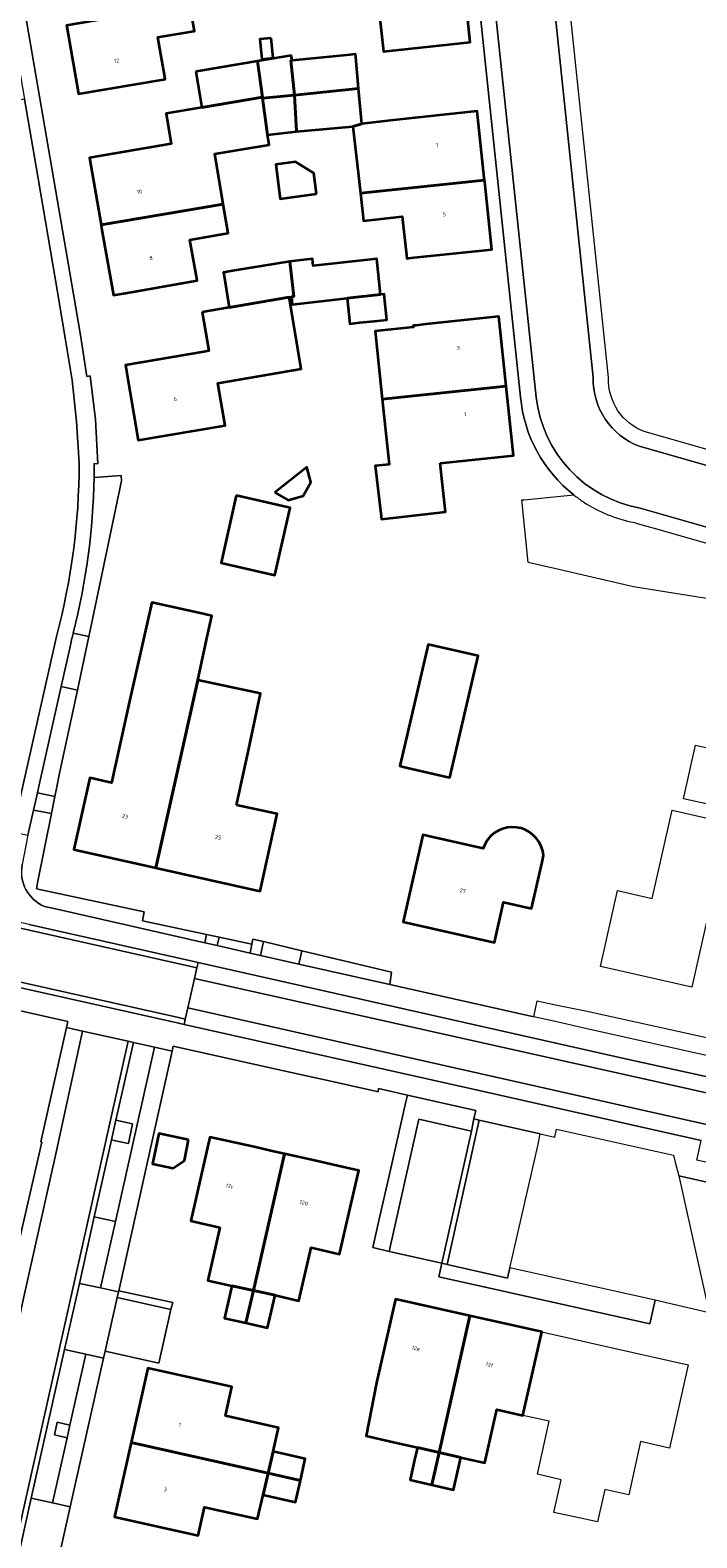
# Model space of a CAD drawing. Header units: metres. Extents: x 201541 to 204988, y 387833 to 394342.
# Tile 73 of 214: x 204191 to 204253, y 389737 to 389876. Entities that reach past the tile are written whole.
import ezdxf
from ezdxf.enums import TextEntityAlignment as Align

# ---------------------------------------------------------------- set-up
doc = ezdxf.new("R2010")
doc.units = ezdxf.units.M
for name, color, linetype, lineweight in [('B-WE-GR-BEPLANTING_CULTUUR_BODEMBEDEKKER-GV', 90, 'Continuous', 18), ('B-WE-GR-BEPLANTING_CULTUUR_HEESTERS-GV', 90, 'Continuous', 18), ('B-WE-IE-TERREINAFSCHEIDING_KUNSTMATIG_MUUR-G', 90, 'IE-TERREINAFSCHEIDING-KUNSTMATIG-DICHT', 18), ('B-WE-OG-BEBOUWING-GV', 7, 'Continuous', 35), ('B-WE-OG-BEBOUWING-T18', 10, 'Continuous', 18), ('B-WE-OG-BEBOUWING_SCHUUR-GV', 7, 'Continuous', 35), ('B-WE-OG-TERREIN_ERF-GV', 7, 'Continuous', 18), ('B-WE-VH-ONVERHARD-GV', 252, 'Continuous', 18), ('B-WE-VH-VERHARDING_ASFALT-GV', 252, 'Continuous', 18), ('B-WE-VH-VERHARDING_BETONSTRAATSTEEN-GV', 252, 'Continuous', 18), ('B-WE-VH-VERHARDING_GESLOTEN-GV', 252, 'Continuous', 18), ('B-WE-VH-VERHARDING_OPEN-GV', 252, 'Continuous', 18), ('B-WE-VH-VERHARDING_TEGEL-GV', 252, 'Continuous', 18)]:
    doc.layers.add(name, color=color, linetype=linetype, lineweight=lineweight)
doc.styles.add('NLCS-ISO-M200-T18', font='NLCS-ISO.ttf', dxfattribs={"height": 0.36})
doc.linetypes.add('IE-TERREINAFSCHEIDING-KUNSTMATIG-DICHT', pattern='A,8,-1,[82,NLCS.SHX,S=0.75,R=90,X=0,Y=0],-1', length=10)

msp = doc.modelspace()

# ---------------------------------------------------------------- linework, layer by layer
at = {"layer": 'B-WE-GR-BEPLANTING_CULTUUR_BODEMBEDEKKER-GV'}
for points in [[(204195.353, 389820.492), (204196.782, 389820.187), (204196.962, 389821.03), (204199.785, 389834.496), (204199.738, 389834.99)], [(204199.738, 389834.99), (204197.266, 389834.809)], [(204201.875, 389794.835), (204191.965, 389796.976), (204192.101, 389797.66), (204193.343, 389803.895), (204191.695, 389804.196), (204191.183, 389801.898), (204190.661, 389799.198)], [(204192.712, 389795.341), (204193.723, 389795.113), (204194.004, 389795.069), (204207.426, 389792.009), (204207.598, 389792.766), (204201.712, 389794.031), (204201.875, 389794.835)]]:
    msp.add_lwpolyline(points, dxfattribs=at)
for points in [[(204197.266, 389834.809, -0.0569071), (204195.353, 389820.492)], [(204190.661, 389799.198, 0.3585232), (204192.712, 389795.341)]]:
    msp.add_lwpolyline(points, format="xyb", dxfattribs=at)
for points in [[(204195.728, 389815.252), (204194.228, 389815.572), (204192.214, 389806.526), (204192.051, 389805.795), (204193.654, 389805.459), (204193.8, 389806.193), (204194.081, 389807.602)], [(204222.89, 389763.972), (204224.377, 389763.614), (204226.286, 389772.109), (204227.108, 389775.767), (204231.952, 389774.676), (204232.179, 389775.791), (204232.354, 389776.567), (204226.066, 389777.984), (204225.927, 389777.374), (204224.34, 389770.424), (204223.472, 389766.562)]]:
    msp.add_lwpolyline(points, close=True, dxfattribs=at)
at = {"layer": 'B-WE-GR-BEPLANTING_CULTUUR_HEESTERS-GV'}
msp.add_lwpolyline([(204199.269, 389775.681), (204200.803, 389775.356), (204200.418, 389773.55), (204199.233, 389773.787), (204198.865, 389773.875), (204197.282, 389766.797), (204199.227, 389766.346), (204202.809, 389782.396), (204200.871, 389782.842)], close=True, dxfattribs=at)
at = {"layer": 'B-WE-IE-TERREINAFSCHEIDING_KUNSTMATIG_MUUR-G'}
for points in [[(204199.785, 389834.496), (204196.962, 389821.03)], [(204199.738, 389834.99), (204199.785, 389834.496)], [(204195.728, 389815.252), (204194.081, 389807.602)], [(204194.081, 389807.602), (204193.8, 389806.193)], [(204193.654, 389805.459), (204193.343, 389803.895)], [(204193.8, 389806.193), (204193.654, 389805.459)], [(204193.343, 389803.895), (204192.101, 389797.66)], [(204192.101, 389797.66), (204191.965, 389796.976), (204201.875, 389794.835)], [(204188.785, 389757.614), (204192.466, 389773.671), (204192.379, 389773.684)]]:
    msp.add_lwpolyline(points, dxfattribs=at)
at = {"layer": 'B-WE-OG-BEBOUWING-GV'}
for points in [[(204224.407, 389874.051), (204231.838, 389874.846), (204231.175, 389881.045), (204231.158, 389881.195), (204219.825, 389879.982), (204220.089, 389877.517), (204223.448, 389877.877), (204223.864, 389873.993)], [(204194.764, 389876.254), (204195.818, 389870.09), (204203.652, 389871.43), (204203.79, 389871.456), (204203.753, 389871.669), (204203.132, 389875.304), (204206.421, 389875.866), (204206.481, 389875.877), (204206.061, 389878.337), (204194.739, 389876.401)], [(204206.602, 389872.148), (204207.155, 389868.857), (204212.734, 389869.795), (204212.281, 389873.103), (204207.044, 389872.222)], [(204212.281, 389873.103), (204212.734, 389869.795), (204212.749, 389869.692), (204215.676, 389869.991), (204215.338, 389873.165), (204215.466, 389873.178), (204215.391, 389873.626)], [(204215.676, 389869.991), (204221.567, 389870.593), (204221.306, 389873.47), (204221.281, 389873.742), (204220.501, 389873.666), (204215.466, 389873.178), (204215.338, 389873.165)], [(204221.031, 389867.11), (204221.862, 389867.349), (204221.567, 389870.593), (204215.676, 389869.991), (204215.869, 389866.641)], [(204213.208, 389866.343), (204212.749, 389869.692), (204212.734, 389869.795), (204207.155, 389868.857), (204203.878, 389868.306), (204204.348, 389865.511), (204196.836, 389864.203), (204197.909, 389858.039), (204209.13, 389859.948), (204208.352, 389864.572), (204210.92, 389865.004), (204213.364, 389865.416)], [(204215.676, 389869.991), (204212.749, 389869.692), (204213.208, 389866.343), (204215.869, 389866.641)], [(204224.776, 389867.696), (204221.862, 389867.349), (204221.031, 389867.11), (204221.747, 389860.954), (204233.152, 389862.147), (204233.128, 389862.367), (204232.486, 389868.505)], [(204217.719, 389860.897), (204217.47, 389862.792), (204215.763, 389863.841), (204213.957, 389863.604), (204214.37, 389860.458)], [(204221.747, 389860.954), (204222.04, 389858.433), (204225.583, 389858.822), (204225.976, 389855.249), (204226.006, 389854.97), (204226.146, 389854.985), (204226.644, 389855.037), (204233.818, 389855.789), (204233.168, 389861.994), (204233.152, 389862.147)], [(204209.13, 389859.948), (204197.909, 389858.039), (204197.913, 389858.017), (204197.958, 389857.758), (204199.033, 389851.588), (204200.141, 389851.781), (204206.742, 389852.932), (204206.675, 389853.304), (204206.067, 389856.678), (204209.197, 389857.218), (204209.578, 389857.284)], [(204210.156, 389853.844), (204209.159, 389853.68), (204209.211, 389853.363), (204209.691, 389850.451), (204215.179, 389851.392), (204215.4, 389851.43), (204215.615, 389851.455), (204215.245, 389854.683)], [(204220.521, 389851.295), (204223.593, 389851.647), (204223.248, 389854.937), (204222.434, 389854.844), (204217.409, 389854.269), (204217.334, 389854.922), (204215.245, 389854.683), (204215.615, 389851.455), (204215.4, 389851.43), (204215.481, 389850.719)], [(204207.204, 389850.025), (204207.811, 389846.448), (204207.354, 389846.37), (204200.143, 389845.146), (204201.315, 389838.239), (204209.297, 389839.595), (204208.633, 389843.5), (204216.299, 389844.803), (204215.179, 389851.392), (204209.691, 389850.451)], [(204221.673, 389849.054), (204222.996, 389849.192), (204224.161, 389849.315), (204223.914, 389851.68), (204223.593, 389851.647), (204220.521, 389851.295), (204220.766, 389848.959)], [(204226.821, 389848.804), (204226.597, 389848.78), (204226.611, 389848.649), (204223.092, 389848.278), (204223.752, 389842.022), (204235.131, 389843.22), (204234.459, 389849.609), (204227.745, 389848.901)], [(204229.06, 389836.122), (204235.803, 389836.831), (204235.131, 389843.22), (204223.752, 389842.022), (204224.388, 389836.004), (204223.108, 389835.868), (204223.666, 389830.975), (204229.57, 389831.649)], [(204213.861, 389833.438), (204215.109, 389832.734), (204216.488, 389833.119), (204217.192, 389834.366), (204216.807, 389835.746)], [(204210.334, 389833.14), (204208.932, 389826.956), (204213.878, 389825.836), (204215.279, 389832.019)], [(204207.44, 389822.223), (204202.561, 389823.313), (204200.53, 389814.218), (204198.858, 389806.73), (204196.874, 389807.173), (204195.4, 389800.571), (204202.253, 389799.04), (204202.947, 389798.885), (204206.806, 389816.16), (204207.658, 389820.142), (204208.073, 389822.081), (204207.545, 389822.199)], [(204229.647, 389807.281), (204229.966, 389807.207), (204232.559, 389818.387), (204227.971, 389819.451), (204225.584, 389809.158), (204225.378, 389808.271), (204225.664, 389808.204)], [(204210.362, 389804.665), (204211.474, 389809.858), (204212.559, 389814.928), (204206.806, 389816.16), (204202.947, 389798.885), (204212.514, 389796.748), (204214.102, 389803.861), (204213.768, 389803.933)], [(204238.438, 389799.428), (204238.576, 389800.041), (204238.502, 389800.463), (204238.366, 389800.871), (204238.171, 389801.254), (204237.921, 389801.605), (204237.622, 389801.914), (204237.28, 389802.176), (204236.904, 389802.384), (204236.502, 389802.533), (204236.083, 389802.621), (204235.656, 389802.645), (204235.232, 389802.604), (204234.819, 389802.5), (204234.427, 389802.335), (204234.066, 389802.113), (204233.742, 389801.838), (204233.464, 389801.517), (204233.238, 389801.157), (204233.032, 389800.685), (204228.401, 389801.723), (204227.473, 389801.931), (204227.349, 389801.38), (204227.138, 389800.441), (204225.675, 389793.917), (204234.062, 389792.036), (204234.895, 389795.743), (204237.48, 389795.163)], [(204205.949, 389773.885), (204203.205, 389774.446), (204202.638, 389771.67), (204204.544, 389771.28), (204205.558, 389771.97)], [(204213.621, 389772.844), (204211.968, 389773.215), (204207.909, 389774.127), (204206.155, 389766.411), (204208.821, 389765.805), (204207.715, 389760.938), (204209.915, 389760.438), (204211.91, 389760.006), (204214.75, 389772.59)], [(204217.407, 389771.993), (204215.746, 389772.366), (204214.75, 389772.59), (204211.91, 389760.006), (204213.892, 389759.576), (204216.069, 389759.071), (204217.205, 389763.963), (204219.805, 389763.359), (204220.698, 389767.206), (204221.591, 389771.052), (204220.864, 389771.216)], [(204211.219, 389757.025), (204211.91, 389760.006), (204209.915, 389760.438), (204209.24, 389757.469)], [(204213.892, 389759.576), (204211.91, 389760.006), (204211.219, 389757.025), (204213.197, 389756.581)], [(204226.979, 389745.568), (204228.975, 389745.115), (204231.796, 389757.687), (204224.958, 389759.221), (204223.228, 389751.513), (204222.258, 389746.627), (204224.786, 389746.06)], [(204230.971, 389744.662), (204233.171, 389744.168), (204234.267, 389749.053), (204236.681, 389748.515), (204238.41, 389756.202), (204231.796, 389757.687), (204228.975, 389745.115)], [(204213.734, 389745.2), (204214.225, 389747.391), (204209.331, 389748.488), (204209.924, 389751.134), (204202.203, 389752.865), (204200.674, 389746.026), (204213.263, 389743.205)], [(204212.791, 389741.209), (204213.263, 389743.205), (204200.674, 389746.026), (204199.145, 389739.187), (204206.831, 389737.465), (204207.419, 389740.093), (204212.296, 389739.001)], [(204228.305, 389742.129), (204228.975, 389745.115), (204226.979, 389745.568), (204226.725, 389744.436), (204226.309, 389742.582)], [(204216.224, 389742.541), (204216.676, 389744.54), (204213.734, 389745.2), (204213.263, 389743.205)], [(204228.305, 389742.129), (204230.301, 389741.675), (204230.971, 389744.662), (204228.975, 389745.115)], [(204212.791, 389741.209), (204215.772, 389740.541), (204216.224, 389742.541), (204213.263, 389743.205)]]:
    msp.add_lwpolyline(points, close=True, dxfattribs=at)
at = {"layer": 'B-WE-OG-BEBOUWING_SCHUUR-GV'}
msp.add_lwpolyline([(204213.538, 389875.24), (204212.494, 389875.127), (204212.692, 389873.302), (204213.736, 389873.415)], close=True, dxfattribs=at)
at = {"layer": 'B-WE-OG-TERREIN_ERF-GV'}
for points in [[(204236.455, 389842.206), (204227.893, 389923.552), (204226.815, 389933.742), (204226.328, 389933.713), (204225.294, 389943.078)], [(204180.739, 389938.442), (204180.87, 389937.357), (204180.696, 389937.307), (204183.791, 389918.936), (204195.361, 389851.673), (204196.005, 389847.895), (204196.609, 389844.111), (204196.908, 389844.159), (204197.38, 389840.129), (204197.597, 389836.078), (204197.278, 389836.092)], [(204206.061, 389878.337), (204206.481, 389875.877), (204206.421, 389875.866), (204203.132, 389875.304), (204203.753, 389871.669), (204203.79, 389871.456), (204203.652, 389871.43), (204195.818, 389870.09), (204194.764, 389876.254)], [(204197.266, 389834.809), (204199.738, 389834.99), (204199.785, 389834.496), (204196.962, 389821.03), (204196.782, 389820.187), (204195.728, 389815.252), (204194.081, 389807.602), (204193.8, 389806.193), (204193.654, 389805.459), (204193.343, 389803.895), (204192.101, 389797.66), (204191.965, 389796.976), (204201.875, 389794.835), (204201.712, 389794.031), (204207.598, 389792.766), (204208.761, 389792.516), (204211.763, 389791.872), (204211.855, 389792.347), (204212.841, 389792.112), (204216.362, 389791.272), (204224.596, 389789.309), (204224.441, 389788.156), (204237.686, 389785.192), (204238.001, 389786.667), (204239.667, 389786.308), (204239.968, 389786.245), (204242.441, 389785.732), (204242.849, 389785.647), (204255.074, 389782.952)], [(204260.077, 389822.627), (204246.857, 389824.751), (204239.589, 389826.431), (204238.36, 389826.715), (204237.145, 389826.996), (204236.592, 389832.746), (204236.787, 389832.765), (204241.357, 389833.204)], [(204181.974, 389727.164), (204184.314, 389737.63), (204185.654, 389743.617), (204188.012, 389754.159), (204188.785, 389757.614), (204192.466, 389773.671), (204192.379, 389773.684), (204194.73, 389784.195), (204194.855, 389784.754), (204172.905, 389789.699), (204102.323, 389805.493)], [(204342.655, 389750), (204251.018, 389770.557), (204253.799, 389757.972), (204248.842, 389759.112), (204248.354, 389756.932), (204228.957, 389761.278), (204229.219, 389762.512), (204224.377, 389763.614), (204222.89, 389763.972), (204223.472, 389766.562), (204224.34, 389770.424), (204225.927, 389777.374), (204226.066, 389777.984), (204223.417, 389778.581), (204223.367, 389778.296), (204223.141, 389778.336), (204222.58, 389778.461), (204219.007, 389779.257), (204217.346, 389779.628), (204215.111, 389780.126), (204213.457, 389780.494), (204204.527, 389782.485), (204204.425, 389782.026), (204202.894, 389775.146), (204199.522, 389759.983), (204204.487, 389758.916), (204204.316, 389758.271), (204203.204, 389753.316), (204198.284, 389754.425), (204198.138, 389753.776), (204195.063, 389740.101), (204193.644, 389733.79)]]:
    msp.add_lwpolyline(points, dxfattribs=at)
for points in [[(204226.549, 389887.123), (204230.479, 389887.544), (204231.14, 389881.369), (204231.158, 389881.195), (204231.175, 389881.045), (204231.838, 389874.846), (204224.407, 389874.051), (204223.864, 389873.993), (204223.448, 389877.877), (204220.089, 389877.517), (204219.825, 389879.982), (204219.546, 389882.586), (204222.906, 389882.946), (204222.531, 389886.449), (204222.51, 389886.641)], [(204209.197, 389857.218), (204206.067, 389856.678), (204206.675, 389853.304), (204206.742, 389852.932), (204200.141, 389851.781), (204199.033, 389851.588), (204197.958, 389857.758), (204197.913, 389858.017), (204197.909, 389858.039), (204196.836, 389864.203), (204204.348, 389865.511), (204203.878, 389868.306), (204207.155, 389868.857), (204206.602, 389872.148), (204207.044, 389872.222), (204212.281, 389873.103), (204215.391, 389873.626), (204215.466, 389873.178), (204220.501, 389873.666), (204221.281, 389873.742), (204221.306, 389873.47), (204221.567, 389870.593), (204221.862, 389867.349), (204224.776, 389867.696), (204232.486, 389868.505), (204233.128, 389862.367), (204233.152, 389862.147), (204233.168, 389861.994), (204233.818, 389855.789), (204226.644, 389855.037), (204226.146, 389854.985), (204226.006, 389854.97), (204225.976, 389855.249), (204225.583, 389858.822), (204222.04, 389858.433), (204221.747, 389860.954), (204221.031, 389867.11), (204215.869, 389866.641), (204213.208, 389866.343), (204213.364, 389865.416), (204210.92, 389865.004), (204208.352, 389864.572), (204209.13, 389859.948), (204209.578, 389857.284)], [(204217.719, 389860.897), (204214.37, 389860.458), (204213.957, 389863.604), (204215.763, 389863.841), (204217.47, 389862.792)], [(204209.211, 389853.363), (204209.159, 389853.68), (204210.156, 389853.844), (204215.245, 389854.683), (204217.334, 389854.922), (204217.409, 389854.269), (204222.434, 389854.844), (204223.248, 389854.937), (204223.593, 389851.647), (204223.914, 389851.68), (204224.161, 389849.315), (204222.996, 389849.192), (204221.673, 389849.054), (204220.766, 389848.959), (204220.521, 389851.295), (204215.481, 389850.719), (204215.4, 389851.43), (204215.179, 389851.392), (204216.299, 389844.803), (204208.633, 389843.5), (204209.297, 389839.595), (204201.315, 389838.239), (204200.143, 389845.146), (204207.354, 389846.37), (204207.811, 389846.448), (204207.204, 389850.025), (204209.691, 389850.451)], [(204223.092, 389848.278), (204226.611, 389848.649), (204226.597, 389848.78), (204226.821, 389848.804), (204227.745, 389848.901), (204234.459, 389849.609), (204235.131, 389843.22), (204235.803, 389836.831), (204229.06, 389836.122), (204229.57, 389831.649), (204223.666, 389830.975), (204223.108, 389835.868), (204224.388, 389836.004), (204223.752, 389842.022)], [(204213.861, 389833.438), (204216.807, 389835.746), (204217.192, 389834.366), (204216.488, 389833.119), (204215.109, 389832.734)], [(204210.334, 389833.14), (204215.279, 389832.019), (204213.878, 389825.836), (204208.932, 389826.956)], [(204202.947, 389798.885), (204202.253, 389799.04), (204195.4, 389800.571), (204196.874, 389807.173), (204198.858, 389806.73), (204200.53, 389814.218), (204202.561, 389823.313), (204207.44, 389822.223), (204207.545, 389822.199), (204208.073, 389822.081), (204207.658, 389820.142), (204206.806, 389816.16), (204212.559, 389814.928), (204211.474, 389809.858), (204210.362, 389804.665), (204213.768, 389803.933), (204214.102, 389803.861), (204212.514, 389796.748)], [(204225.584, 389809.158), (204227.971, 389819.451), (204232.559, 389818.387), (204229.966, 389807.207), (204229.647, 389807.281), (204225.664, 389808.204), (204225.378, 389808.271)], [(204258.387, 389808.869), (204257.287, 389803.95), (204251.44, 389805.258), (204252.54, 389810.177)], [(204253.84, 389795.153), (204252.214, 389787.929), (204243.814, 389789.819), (204245.385, 389796.797), (204248.567, 389796.081), (204250.393, 389804.197), (204255.362, 389803.079), (204253.594, 389795.222), (204253.843, 389795.166)], [(204238.576, 389800.041), (204238.438, 389799.428), (204237.48, 389795.163), (204234.895, 389795.743), (204234.062, 389792.036), (204225.675, 389793.917), (204227.138, 389800.441), (204227.349, 389801.38), (204227.473, 389801.931), (204228.401, 389801.723), (204233.032, 389800.685), (204233.238, 389801.157), (204233.464, 389801.517), (204233.742, 389801.838), (204234.066, 389802.113), (204234.427, 389802.335), (204234.819, 389802.5), (204235.232, 389802.604), (204235.656, 389802.645), (204236.083, 389802.621), (204236.502, 389802.533), (204236.904, 389802.384), (204237.28, 389802.176), (204237.622, 389801.914), (204237.921, 389801.605), (204238.171, 389801.254), (204238.366, 389800.871), (204238.502, 389800.463)], [(204205.949, 389773.885), (204205.558, 389771.97), (204204.544, 389771.28), (204202.638, 389771.67), (204203.205, 389774.446)], [(204215.746, 389772.366), (204217.407, 389771.993), (204220.864, 389771.216), (204221.591, 389771.052), (204220.698, 389767.206), (204219.805, 389763.359), (204217.205, 389763.963), (204216.069, 389759.071), (204213.892, 389759.576), (204213.197, 389756.581), (204211.219, 389757.025), (204209.24, 389757.469), (204209.915, 389760.438), (204207.715, 389760.938), (204208.821, 389765.805), (204206.155, 389766.411), (204207.909, 389774.127), (204211.968, 389773.215), (204213.621, 389772.844), (204214.75, 389772.59)], [(204228.305, 389742.129), (204226.309, 389742.582), (204226.725, 389744.436), (204226.979, 389745.568), (204224.786, 389746.06), (204222.258, 389746.627), (204223.228, 389751.513), (204224.958, 389759.221), (204231.796, 389757.687), (204238.41, 389756.202), (204245.025, 389754.718), (204251.861, 389753.184), (204250.144, 389745.515), (204247.492, 389746.109), (204246.399, 389741.225), (204244.21, 389741.715), (204243.539, 389738.72), (204241.533, 389739.158), (204239.527, 389739.596), (204240.201, 389742.607), (204238.003, 389743.099), (204239.095, 389747.977), (204236.681, 389748.515), (204234.267, 389749.053), (204233.171, 389744.168), (204230.971, 389744.662), (204230.301, 389741.675)], [(204212.791, 389741.209), (204212.296, 389739.001), (204207.419, 389740.093), (204206.831, 389737.465), (204199.145, 389739.187), (204200.674, 389746.026), (204202.203, 389752.865), (204209.924, 389751.134), (204209.331, 389748.488), (204214.225, 389747.391), (204213.734, 389745.2), (204216.676, 389744.54), (204216.224, 389742.541), (204215.772, 389740.541)]]:
    msp.add_lwpolyline(points, close=True, dxfattribs=at)
for points in [[(204241.357, 389833.204, -0.2058021), (204236.455, 389842.206)], [(204197.278, 389836.092, -0.0047126), (204197.266, 389834.809)]]:
    msp.add_lwpolyline(points, format="xyb", dxfattribs=at)
at = {"layer": 'B-WE-VH-ONVERHARD-GV'}
for points in [[(204211.605, 389791.056), (204211.671, 389791.396), (204211.763, 389791.872), (204208.761, 389792.516), (204208.585, 389791.744)], [(204212.543, 389790.844), (204216.083, 389790.044), (204216.362, 389791.272), (204212.841, 389792.112)], [(204199.269, 389775.681), (204198.865, 389773.875), (204199.233, 389773.787), (204200.418, 389773.55), (204200.803, 389775.356)], [(204199.384, 389759.363), (204204.316, 389758.271), (204204.487, 389758.916), (204199.522, 389759.983), (204199.504, 389759.902)], [(204194.781, 389746.459), (204195.043, 389747.63), (204193.871, 389747.893), (204193.608, 389746.722)]]:
    msp.add_lwpolyline(points, close=True, dxfattribs=at)
at = {"layer": 'B-WE-VH-VERHARDING_ASFALT-GV'}
for points in [[(204195.883, 389836.12), (204195.656, 389839.95), (204195.24, 389843.764), (204194.612, 389847.638), (204193.975, 389851.51), (204192.081, 389862.505), (204190.875, 389869.608), (204185.47, 389868.702), (204186.406, 389863.234), (204189.443, 389845.322)], [(204188.653, 389822.53), (204184.529, 389803.724), (204184.202, 389802.232), (204189.511, 389801.068), (204189.768, 389802.216), (204193.795, 389820.192)], [(204206.489, 389788.729), (204205.879, 389786.005), (204247.543, 389776.629), (204360.166, 389751.388), (204479.672, 389725.212), (204540.534, 389712.101), (204583.991, 389702.291), (204585.206, 389701.987)], [(204588.629, 389701.223), (204590.522, 389700.815), (204591.171, 389703.83), (204492.838, 389725.643), (204415.975, 389741.984), (204387.672, 389748.001), (204255.327, 389777.796), (204206.489, 389788.729)], [(204360.166, 389751.388), (204247.543, 389776.629), (204205.879, 389786.005), (204205.648, 389784.97), (204205.539, 389784.482), (204232.1, 389778.526), (204253.065, 389773.825)], [(204181.76, 389699.727), (204200.383, 389782.951), (204196.197, 389783.867), (204193.745, 389772.599), (204190.753, 389759.146), (204190.331, 389757.268), (204189.554, 389753.814), (204187.182, 389743.276), (204185.835, 389737.289), (204184.185, 389729.957)]]:
    msp.add_lwpolyline(points, dxfattribs=at)
msp.add_lwpolyline([(204193.795, 389820.192, 0.0654308), (204195.883, 389836.12)], format="xyb", dxfattribs=at)
msp.add_lwpolyline([(204415.309, 389743.488), (204403.742, 389746.1), (204370.257, 389753.662), (204321.367, 389764.598), (204295.252, 389770.326), (204280.506, 389773.755), (204246.101, 389781.326), (204206.814, 389790.179), (204206.705, 389789.691), (204206.489, 389788.729), (204255.327, 389777.796), (204387.672, 389748.001), (204415.975, 389741.984), (204416.266, 389743.272)], close=True, dxfattribs=at)
at = {"layer": 'B-WE-VH-VERHARDING_BETONSTRAATSTEEN-GV'}
for points in [[(204206.705, 389789.691), (204206.037, 389789.842), (204191.175, 389793.191), (204177.247, 389796.329), (204173.703, 389797.128), (204173.464, 389796.058), (204172.858, 389793.436), (204172.613, 389792.378), (204182.683, 389790.12), (204205.011, 389785.113), (204205.648, 389784.97), (204205.879, 389786.005), (204206.489, 389788.729)], [(204173.703, 389797.128), (204177.247, 389796.329), (204191.175, 389793.191), (204206.037, 389789.842), (204206.705, 389789.691), (204206.814, 389790.179), (204206.147, 389790.329), (204191.285, 389793.679), (204177.357, 389796.817), (204173.812, 389797.616)], [(204172.613, 389792.378), (204172.5, 389791.891), (204182.573, 389789.632), (204204.902, 389784.625), (204205.539, 389784.482), (204205.648, 389784.97), (204205.011, 389785.113), (204182.683, 389790.12)], [(204212.543, 389790.844), (204212.841, 389792.112), (204211.855, 389792.347), (204211.763, 389791.872), (204211.671, 389791.396), (204211.605, 389791.056)], [(204226.286, 389772.109), (204224.377, 389763.614), (204229.219, 389762.512), (204231.952, 389774.676), (204227.108, 389775.767)], [(204232.179, 389775.791), (204231.952, 389774.676), (204229.219, 389762.512), (204229.707, 389762.403), (204232.667, 389775.681)], [(204238.04, 389773.325), (204238.258, 389774.419), (204232.667, 389775.681), (204229.707, 389762.403), (204235.271, 389761.16), (204235.481, 389762.103), (204235.684, 389763.014)], [(204197.864, 389760.25), (204199.227, 389766.346), (204197.282, 389766.797), (204195.91, 389760.665)], [(204199.504, 389759.902), (204197.864, 389760.25), (204195.91, 389760.665), (204194.55, 389754.58), (204196.499, 389754.143), (204198.138, 389753.776), (204198.284, 389754.425), (204199.384, 389759.363)], [(204199.384, 389759.363), (204198.284, 389754.425), (204203.204, 389753.316), (204204.316, 389758.271)], [(204194.55, 389754.58), (204191.49, 389740.902), (204193.441, 389740.465), (204194.781, 389746.459), (204193.608, 389746.722), (204193.871, 389747.893), (204195.043, 389747.63), (204196.499, 389754.143)], [(204193.644, 389733.79), (204195.063, 389740.101), (204193.441, 389740.465), (204191.49, 389740.902), (204190.093, 389734.653), (204192.044, 389734.221)]]:
    msp.add_lwpolyline(points, close=True, dxfattribs=at)
for points in [[(204198.865, 389773.875), (204199.269, 389775.681), (204200.871, 389782.842), (204200.383, 389782.951), (204181.76, 389699.727), (204179.141, 389688.135), (204177.157, 389675.083), (204176.709, 389666.836), (204176.78, 389666.311), (204176.901, 389665.796), (204177.071, 389665.295), (204177.288, 389664.812), (204177.209, 389666.854)], [(204178.519, 389682.025), (204179.631, 389688.034), (204182.248, 389699.617), (204183.56, 389705.475), (204186.17, 389717.132), (204187.505, 389723.095), (204190.093, 389734.653), (204191.49, 389740.902), (204194.55, 389754.58), (204195.91, 389760.665), (204197.282, 389766.797), (204198.865, 389773.875)]]:
    msp.add_lwpolyline(points, dxfattribs=at)
at = {"layer": 'B-WE-VH-VERHARDING_GESLOTEN-GV'}
for points in [[(204243.142, 389844.01), (204234.641, 389925.237), (204232.944, 389941.331), (204232.447, 389941.278), (204228.015, 389940.81), (204227.518, 389940.757), (204229.3, 389923.677), (204237.896, 389842.212)], [(204247.457, 389831.989), (204285.195, 389821.182), (204285.329, 389821.664), (204286.528, 389825.991), (204286.662, 389826.473), (204247.366, 389837.675)]]:
    msp.add_lwpolyline(points, dxfattribs=at)
for points in [[(204247.366, 389837.675, -0.3162496), (204243.142, 389844.01)], [(204237.896, 389842.212, 0.3317805), (204247.457, 389831.989)]]:
    msp.add_lwpolyline(points, format="xyb", dxfattribs=at)
at = {"layer": 'B-WE-VH-VERHARDING_OPEN-GV'}
for points in [[(204194.228, 389815.572), (204195.728, 389815.252), (204196.782, 389820.187), (204195.353, 389820.492)], [(204195.147, 389819.697), (204195.018, 389819.116), (204194.228, 389815.572)]]:
    msp.add_lwpolyline(points, dxfattribs=at)
msp.add_lwpolyline([(204195.353, 389820.492, -0.0026629), (204195.147, 389819.697)], format="xyb", dxfattribs=at)
for points in [[(204191.695, 389804.196), (204193.343, 389803.895), (204193.654, 389805.459), (204192.051, 389805.795)], [(204207.426, 389792.009), (204208.585, 389791.744), (204208.761, 389792.516), (204207.598, 389792.766)], [(204224.441, 389788.156), (204224.596, 389789.309), (204216.362, 389791.272), (204216.083, 389790.044)]]:
    msp.add_lwpolyline(points, close=True, dxfattribs=at)
at = {"layer": 'B-WE-VH-VERHARDING_TEGEL-GV'}
for points in [[(204232.652, 389944.257), (204232.944, 389941.331), (204234.641, 389925.237), (204243.142, 389844.01)], [(204244.554, 389844), (204239.122, 389895.864), (204238.952, 389897.488), (204236.016, 389925.522), (204234.293, 389941.827), (204234.796, 389941.886), (204234.572, 389944.434)], [(204225.294, 389943.078), (204226.328, 389933.713), (204226.815, 389933.742), (204227.893, 389923.552), (204236.455, 389842.206)], [(204237.896, 389842.212), (204229.3, 389923.677), (204227.518, 389940.757), (204227.217, 389943.51)], [(204195.361, 389851.673), (204183.791, 389918.936), (204180.696, 389937.307), (204180.87, 389937.357), (204180.739, 389938.442)], [(204179.292, 389936.997), (204182.39, 389918.79), (204187.597, 389888.579), (204188.829, 389881.438), (204190.875, 389869.608), (204192.081, 389862.505), (204193.975, 389851.51), (204194.612, 389847.638), (204195.24, 389843.764), (204195.656, 389839.95), (204195.883, 389836.12)], [(204197.278, 389836.092), (204197.597, 389836.078), (204197.38, 389840.129), (204196.908, 389844.159), (204196.609, 389844.111), (204196.005, 389847.895), (204195.361, 389851.673)], [(204286.922, 389828.088), (204286.85, 389827.872), (204247.903, 389839.006)], [(204247.366, 389837.675), (204286.662, 389826.473)], [(204289.346, 389819.97), (204285.195, 389821.182), (204247.457, 389831.989)], [(204246.923, 389830.66), (204247.174, 389830.588), (204248.951, 389830.079), (204271.561, 389823.603), (204273.616, 389823.014), (204274.586, 389822.736), (204284.349, 389819.94), (204284.35, 389819.695), (204288.963, 389818.4)], [(204193.795, 389820.192), (204189.768, 389802.216), (204191.183, 389801.898), (204191.695, 389804.196), (204192.051, 389805.795), (204192.214, 389806.526), (204194.228, 389815.572), (204195.018, 389819.116), (204195.147, 389819.697)], [(204266.909, 389768.799), (204252.654, 389771.996), (204253.065, 389773.825), (204232.1, 389778.526), (204205.539, 389784.482), (204204.902, 389784.625), (204182.573, 389789.632), (204172.5, 389791.891), (204154.144, 389796.007), (204131.264, 389801.137), (204105.007, 389807.025)], [(204254.78, 389781.367), (204242.445, 389784.127), (204239.513, 389784.783), (204237.686, 389785.192), (204224.441, 389788.156), (204216.083, 389790.044), (204212.543, 389790.844), (204211.605, 389791.056), (204208.585, 389791.744), (204207.426, 389792.009), (204194.004, 389795.069), (204193.723, 389795.113), (204192.712, 389795.341)], [(204191.285, 389793.679), (204206.147, 389790.329), (204206.814, 389790.179), (204246.101, 389781.326), (204280.506, 389773.755)], [(204172.905, 389789.699), (204194.855, 389784.754), (204194.73, 389784.195), (204196.197, 389783.867), (204200.383, 389782.951), (204200.871, 389782.842), (204202.809, 389782.396), (204204.425, 389782.026), (204204.527, 389782.485), (204213.457, 389780.494), (204215.111, 389780.126), (204217.346, 389779.628), (204219.007, 389779.257), (204222.58, 389778.461), (204223.141, 389778.336), (204223.367, 389778.296), (204223.417, 389778.581), (204226.066, 389777.984), (204232.354, 389776.567), (204232.179, 389775.791), (204232.667, 389775.681), (204238.258, 389774.419), (204239.609, 389774.115), (204239.777, 389774.866), (204250.504, 389772.461), (204250.679, 389771.813), (204251.018, 389770.557), (204342.655, 389750)]]:
    msp.add_lwpolyline(points, dxfattribs=at)
for points in [[(204243.142, 389844.01, 0.3162496), (204247.366, 389837.675)], [(204247.903, 389839.006, -0.327076), (204244.554, 389844)], [(204236.455, 389842.206, 0.2058021), (204241.357, 389833.204)], [(204247.457, 389831.989, -0.3317805), (204237.896, 389842.212)], [(204195.883, 389836.12, -0.0654308), (204193.795, 389820.192)], [(204197.266, 389834.809, 0.0047126), (204197.278, 389836.092)], [(204195.353, 389820.492, 0.0569071), (204197.266, 389834.809)], [(204241.357, 389833.204, 0.021043), (204242.235, 389832.57)], [(204242.235, 389832.57, 0.0985865), (204246.923, 389830.66)], [(204195.147, 389819.697, 0.0026629), (204195.353, 389820.492)], [(204192.712, 389795.341, -0.3585232), (204190.661, 389799.198)]]:
    msp.add_lwpolyline(points, format="xyb", dxfattribs=at)
for points in [[(204188.785, 389757.614), (204190.06, 389757.329), (204190.331, 389757.268), (204190.753, 389759.146), (204193.745, 389772.599), (204196.197, 389783.867), (204194.73, 389784.195), (204192.379, 389773.684), (204192.466, 389773.671)], [(204199.522, 389759.983), (204202.894, 389775.146), (204204.425, 389782.026), (204202.809, 389782.396), (204199.227, 389766.346), (204197.864, 389760.25), (204199.504, 389759.902)], [(204229.219, 389762.512), (204228.957, 389761.278), (204248.354, 389756.932), (204248.842, 389759.112), (204235.481, 389762.103), (204235.271, 389761.16), (204229.707, 389762.403)], [(204195.063, 389740.101), (204198.138, 389753.776), (204196.499, 389754.143), (204195.043, 389747.63), (204194.781, 389746.459), (204193.441, 389740.465)]]:
    msp.add_lwpolyline(points, close=True, dxfattribs=at)

# ---------------------------------------------------------------- texts
at = {"layer": 'B-WE-OG-BEBOUWING-T18', "style": 'NLCS-ISO-M200-T18'}
for s, rotation, p in [('12', 9.7, (204199.352, 389873.153)), ('7', 5.9, (204228.792, 389865.369)), ('10', 9.8, (204201.436, 389861.103)), ('5', 5.9, (204229.459, 389859.011)), ('8', 9.8, (204202.496, 389855.013)), ('3', 6, (204230.739, 389846.737)), ('6', 9.6, (204204.731, 389842.021)), ('1', 6, (204231.382, 389840.627)), ('23', 347.5, (204200.11, 389803.617)), ('25', 347.5, (204208.667, 389801.706)), ('27', 347.4, (204231.155, 389796.787)), ('12c', 347.4, (204209.717, 389769.621)), ('12d', 347.4, (204216.539, 389768.088)), ('12e', 347.4, (204226.844, 389754.698)), ('12f', 347.4, (204233.622, 389753.177)), ('1', 347.4, (204205.143, 389747.681)), ('3', 347.4, (204203.806, 389741.701))]:
    msp.add_text(s, height=0.36, rotation=rotation, dxfattribs=at).set_placement(p, align=Align.MIDDLE)

doc.saveas('drawing.dxf')
